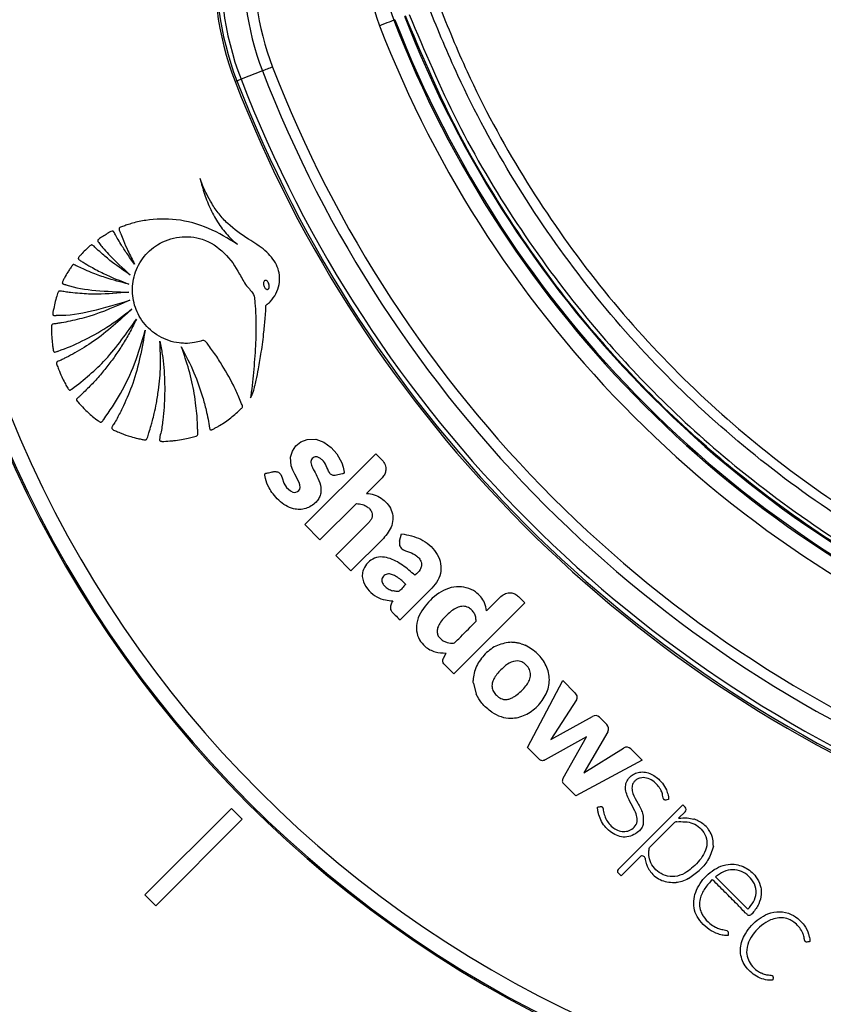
# Model space of a CAD drawing. Header units: millimetres. Extents: x 36407 to 443956, y 6043 to 409364.
# Tile 28 of 73: x 87328 to 89956, y 239647 to 242867. Entities that reach past the tile are written whole.
import ezdxf

# ---------------------------------------------------------------- set-up
doc = ezdxf.new("R2010")
doc.units = ezdxf.units.MM
doc.header["$LTSCALE"] = 50
doc.layers.add('COMPONENT_GEOMETRY', color=7, linetype='Continuous')
doc.styles.add('SLDTEXTSTYLE0', font='TXT', dxfattribs={"width": 0.75})
doc.dimstyles.new('SLDDIMSTYLE1', dxfattribs={"dimtxt": 2500, "dimasz": 165.1, "dimexe": 0, "dimexo": 0.0625, "dimgap": 625, "dimtad": 0, "dimtih": 1, "dimtoh": 1, "dimdec": 0, "dimrnd": 1e-09, "dimzin": 12, "dimdsep": 46, "dimtxsty": 'SLDTEXTSTYLE0', "dimsah": 1, "dimcen": 0.09, "dimadec": 0, "dimazin": 3, "dimtfac": 1, "dimtdec": 0, "dimtofl": 0, "dimtmove": 0, "dimatfit": 3, "dimfxl": 1, "dimfrac": 2, "dimtolj": 1, "dimtzin": 12, "dimarcsym": 0})

# ---------------------------------------------------------------- blocks, each defined once
blk = doc.blocks.new('_D_3')
at = {"layer": 'COMPONENT_GEOMETRY', "color": 7}
for p, q in [((240160.5, 319828.1), (240160.5, 202242)), ((85724.7, 242893.1), (85724.7, 202242)), ((157017.3, 206001.4), (156255.5, 206001.4)), ((156255.5, 206001.4), (156255.5, 202032.7)), ((168868, 206001.4), (169629.7, 206001.4)), ((169629.7, 206001.4), (169629.7, 202032.7)), ((85724.7, 202400.7), (155016.4, 202400.7)), ((240160.5, 202400.7), (170868.8, 202400.7)), ((156255.5, 202032.7), (157017.3, 202032.7)), ((169629.7, 202032.7), (168868, 202032.7))]:
    blk.add_line(p, q, dxfattribs=at)
for points in [[(85724.7, 202400.7), (85889.8, 202375.3), (85889.8, 202426.1)], [(240160.5, 202400.7), (239995.4, 202426.1), (239995.4, 202375.3)]]:
    blk.add_solid(points, dxfattribs=at)
at = {"layer": 'COMPONENT_GEOMETRY', "color": 7, "char_height": 2500, "attachment_point": 1, "style": 'SLDTEXTSTYLE0'}
for s, insert in [('10\'1.60"', (157017.3, 205255.3)), ('3089', (159248.2, 201514.9))]:
    blk.add_mtext(s, dxfattribs=dict(at, insert=insert))

msp = doc.modelspace()

# ---------------------------------------------------------------- linework, layer by layer
at = {"color": 7, "linetype": 'Continuous', "lineweight": 25}
for p, q in [((88555.17, 242866.98), (88551.09, 242865.4)), ((88121.59, 242699.3), (88051.59, 242672.23)), ((88037.96, 242666.96), (88032.21, 242664.74)), ((88259.97, 241215.43), (88492.12, 241447.58)), ((88492.12, 241447.58), (88513.38, 241426.33)), ((88513.38, 241369.09), (88462.06, 241317.77)), ((88428.91, 241284.62), (88309.85, 241165.56)), ((88309.85, 241165.56), (88259.97, 241215.43)), ((88361.34, 241114.06), (88467.38, 241220.1)), ((88517.26, 241170.23), (88411.22, 241064.19)), ((88570.36, 241161.22), (88576.94, 241185.84)), ((88411.22, 241064.19), (88361.34, 241114.06)), ((88675.9, 241008.03), (88571.64, 240903.77)), ((88901.92, 240980.8), (88854.66, 240933.54)), ((88958.91, 240980.8), (88980.3, 240959.41)), ((88980.3, 240959.41), (88748.15, 240727.26)), ((88968.43, 240826.16), (88961.97, 240828.02)), ((88713.4, 240778.75), (88722.24, 240795.33)), ((88748.15, 240727.26), (88717.25, 240758.15)), ((88811.63, 240696.81), (88821.02, 240661.31)), ((88988.68, 240486.72), (89103.73, 240705.4)), ((89103.73, 240705.4), (89143.63, 240665.49)), ((89148.78, 240642.97), (89064.8, 240512.31)), ((89064.8, 240512.31), (89201.1, 240588.53)), ((89224.07, 240585.35), (89247.91, 240561.51)), ((89250.96, 240538.39), (89173.1, 240403.33)), ((89181.46, 240521.48), (89046.29, 240445.85)), ((89105.5, 240386.64), (89181.46, 240521.48)), ((89027.31, 240448.1), (88988.68, 240486.72)), ((89173.1, 240403.33), (89303.26, 240484.78)), ((89326.99, 240482.08), (89364.17, 240444.9)), ((89364.17, 240444.9), (89146.69, 240328.72)), ((89146.69, 240328.72), (89106.14, 240369.27)), ((89496.99, 240298.96), (89285.17, 240087.14)), ((89496.99, 240298.96), (89504.27, 240291.68)), ((88020.04, 240287.3), (87737.19, 240004.46)), ((88055.39, 240251.94), (88020.04, 240287.3)), ((89504.27, 240276.43), (89483.08, 240255.24)), ((87772.55, 239969.1), (88055.39, 240251.94)), ((89467.14, 240239.3), (89387.37, 240159.53)), ((89483.08, 240255.24), (89482.81, 240255.18)), ((89357.24, 240129.39), (89294.99, 240067.15)), ((89285.17, 240076.96), (89294.99, 240067.15)), ((89515.44, 240058.09), (89550.68, 240084.67)), ((89603.82, 240064.03), (89709.86, 239957.99)), ((87737.19, 240004.46), (87772.55, 239969.1))]:
    msp.add_line(p, q, dxfattribs=at)
at = {"color": 7, "linetype": 'Continuous', "lineweight": 25, "flags": 128}
for points in [[(88504.46, 242847.37), (88513.46, 242850.85), (88522.12, 242854.2), (88530.12, 242857.29), (88537.15, 242860.01), (88542.95, 242862.26), (88547.31, 242863.94), (88550.05, 242865), (88551.09, 242865.4)], [(88154.56, 242712.05), (88149.99, 242710.29), (88145.47, 242708.54), (88141.03, 242706.82), (88136.72, 242705.15), (88132.58, 242703.55), (88128.66, 242702.03), (88124.98, 242700.61), (88121.59, 242699.3)], [(88037.96, 242666.96), (88038.32, 242667.1), (88039.09, 242667.39), (88040.25, 242667.84), (88041.8, 242668.45), (88043.73, 242669.19), (88046.02, 242670.08), (88048.65, 242671.09), (88051.59, 242672.23)], [(88174, 241387.04), (88181.78, 241379.14), (88185.85, 241369.01), (88191.81, 241351.63), (88200.53, 241337), (88212.98, 241325.69), (88220.57, 241322.08), (88225.97, 241321.1), (88231.32, 241321.51), (88236.32, 241323.37), (88240.65, 241326.78), (88243.75, 241331.6), (88244.92, 241336.96), (88244, 241345.31), (88241.23, 241353.45), (88228, 241380.48), (88221.34, 241394.12), (88215.87, 241408.37), (88213.64, 241436.56), (88219.7, 241456.33), (88231.35, 241473.46), (88247.66, 241486.62), (88267.7, 241494.48), (88296.15, 241494.74), (88322.88, 241484.84), (88346.45, 241467.81), (88365.46, 241446.66), (88381.42, 241417.68), (88385.71, 241403.76), (88386.85, 241398.14), (88387.66, 241392.46), (88388.44, 241386.77), (88388.46, 241384.18), (88388.29, 241383.35), (88388.18, 241383.1), (88388.04, 241382.9), (88387.86, 241382.76), (88387.58, 241382.64), (88387.01, 241382.47), (88385.76, 241382.25), (88384.57, 241382.1), (88384.16, 241382.05), (88384.02, 241382.02), (88383.97, 241382.01), (88383.95, 241382.01), (88383.94, 241382.01), (88383.93, 241382.01), (88383.93, 241382.01), (88383.93, 241382.01), (88383.93, 241382.01), (88368.38, 241378.62), (88359.41, 241376.66)]]:
    msp.add_lwpolyline(points, dxfattribs=at)
at = {"color": 7, "linetype": 'Continuous', "lineweight": 25}
for centre, radius, start, end in [((90724.72, 242956.63), 5000, 65.6403, 24.3597), ((90724.72, 242956.63), 4900, 66.0814, 23.9186), ((90724.72, 242956.63), 3750, 91.69334, 358.30666), ((90724.72, 242956.63), 3745.57, 91.6649, 358.3351), ((90724.72, 242956.63), 3695.6, 92.38945, 357.61055), ((88959.19, 243023.23), 993.89, 145.72355, 201.14317), ((88959.19, 243023.23), 987.72, 145.72355, 201.14317), ((88959.19, 243023.23), 973.1, 145.72355, 201.14317), ((88959.19, 243023.23), 898.06, 145.72355, 201.14317), ((88959.19, 243023.23), 862.7, 145.72355, 201.14317), ((88959.19, 243023.23), 487.55, 145.72355, 201.14317), ((88959.19, 243023.23), 437.56, 145.72355, 201.14317), ((91946.69, 244178.6), 3603.13, 201.14317, 248.85683), ((91946.69, 244178.6), 3690.68, 201.14317, 248.85683), ((91946.69, 244178.6), 3640.68, 201.14317, 248.85683), ((91946.69, 244178.6), 3636.3, 201.14317, 248.85683), ((91946.69, 244178.6), 4101.18, 201.14317, 248.85683), ((91946.69, 244178.6), 4065.83, 201.14317, 248.85683), ((91946.69, 244178.6), 4197.01, 201.14317, 248.85683), ((91946.69, 244178.6), 4190.84, 201.14317, 248.85683), ((91946.69, 244178.6), 4176.23, 201.14317, 248.85683), ((89210.48, 240571.76), 19.22, 45, 119.21502), ((89234.36, 240547.96), 19.16, 330.03611, 45), ((89313.43, 240468.52), 19.18, 45, 122.03477), ((89496.64, 240284.05), 10.79, 315, 45), ((89478.84, 240227.6), 16.54, 97.08789, 135), ((89363.85, 240122.78), 9.35, 9.05557, 135), ((89290.26, 240082.05), 7.19, 135, 225)]:
    msp.add_arc(centre, radius, start, end, dxfattribs=at)
for points, knots in [([(90673.52, 240899.09), (90673.52, 240899.09), (90569.71, 240936.84), (90350.31, 241036.93), (90026.58, 241220.33), (89709.87, 241451.92), (89420.36, 241716.64), (89163.12, 242012.92), (88940.38, 242335.7), (88777.98, 242636.76), (88696.4, 242830.76), (88667.18, 242905.43), (88667.18, 242905.43)], [0, 0, 0, 0, 0.00000106, 0.113448, 0.24733718, 0.38165267, 0.51553933, 0.64943132, 0.78375213, 0.9176468, 0.99999889, 1, 1, 1, 1]), ([(88697.99, 242916.61), (88727.99, 242843.12), (88806.75, 242650.15), (88968.58, 242352.43), (89188.75, 242032.58), (89443.58, 241739.25), (89730.17, 241476.85), (90044.21, 241248.53), (90363.55, 241063.65), (90583.72, 240971.96), (90684.7, 240929.9)], [0, 0, 0, 0, 0.0823547, 0.2162488, 0.3505699, 0.4844612, 0.6183469, 0.7526626, 0.8865511, 1, 1, 1, 1]), ([(90647.95, 240821.31), (90525.37, 240873.33), (90279.82, 240977.54), (89936.32, 241184.17), (89633.86, 241411.12), (89380.31, 241647), (89151.3, 241900.7), (88937.83, 242190.65), (88740.02, 242523.81), (88639.56, 242761.29), (88589.4, 242879.86)], [0, 0, 0, 0, 0.133261, 0.26693941, 0.40019785, 0.51122982, 0.61309845, 0.74193845, 0.87115774, 1, 1, 1, 1]), ([(88601.78, 242883.44), (88651.73, 242765.38), (88751.76, 242528.9), (88948.73, 242197.15), (89161.28, 241908.43), (89389.3, 241655.83), (89641.74, 241420.98), (89942.91, 241195), (90284.96, 240989.25), (90529.47, 240885.49), (90651.54, 240833.69)], [0, 0, 0, 0, 0.12884757, 0.25807219, 0.3869173, 0.4887719, 0.59978831, 0.73305121, 0.86673431, 1, 1, 1, 1]), ([(87917.63, 242347.63), (87922.11, 242330.52), (87931.15, 242296.03), (87951.32, 242246.25), (87977.29, 242199.11), (88004.99, 242164.01), (88026.94, 242142.46), (88037.19, 242134.6), (88040.46, 242132.09)], [0, 0, 0, 0, 0.2097837, 0.4229326, 0.6357608, 0.8467435, 0.9511527, 1, 1, 1, 1]), ([(88082.96, 241630.23), (88086.42, 241637.38), (88092.19, 241649.29), (88096.49, 241669.13), (88102.43, 241693.3), (88109.97, 241730.65), (88118.88, 241783.39), (88125.98, 241839.31), (88130.29, 241886.23), (88132.36, 241912.86), (88132.65, 241924.99), (88132.88, 241928.59), (88133.24, 241930.36), (88133.26, 241931.53), (88133.17, 241932.22), (88133.34, 241933.26), (88134.54, 241934.27), (88136.28, 241935.56), (88139.9, 241937.97), (88143.99, 241942.08), (88148.07, 241946.12), (88150.41, 241948.72), (88151.43, 241949.87), (88151.87, 241950.39), (88152.07, 241950.61), (88152.15, 241950.71), (88152.19, 241950.76), (88152.21, 241950.78), (88152.22, 241950.78), (88159.15, 241958.88), (88170.57, 241977.22), (88178.69, 242008.07), (88177.5, 242038.31), (88165.07, 242076.07), (88130.26, 242115.58), (88070.42, 242152.12), (88017.44, 242189.21), (87978.59, 242230.84), (87956.56, 242263.76), (87940.17, 242293.77), (87927.99, 242319.88), (87921.14, 242337.23), (87917.99, 242346.58), (87917.63, 242347.63)], [0, 0, 0, 0, 0.02822, 0.0470239, 0.0721889, 0.1171241, 0.1829145, 0.2630936, 0.318189, 0.351119, 0.3583643, 0.361518, 0.363967, 0.3647692, 0.3656811, 0.3664583, 0.3684259, 0.3708827, 0.3743547, 0.3838429, 0.3914897, 0.3948547, 0.3963355, 0.3969869, 0.3972736, 0.3973999, 0.397455, 0.3974794, 0.3974901, 0.3974985, 0.4355272, 0.4732575, 0.5097192, 0.5419572, 0.613525, 0.690941, 0.79256, 0.8428405, 0.893244, 0.9335067, 0.9647891, 0.9960415, 1, 1, 1, 1]), ([(88040.46, 242132.09), (88009.46, 242151.07), (87947.25, 242189.17), (87843.25, 242217.33), (87757.92, 242215.36), (87704.7, 242204.06), (87682.14, 242197.08), (87671.25, 242193.38), (87664.2, 242190.51), (87658.09, 242188.87), (87654.24, 242186.62), (87652.79, 242184.62), (87652.28, 242181.98), (87653.19, 242178.27), (87654.8, 242174.14), (87656.56, 242170.38), (87660.63, 242160.62), (87668.08, 242140.49), (87682.87, 242107.07), (87695.91, 242081.82), (87703.36, 242067.4)], [0, 0, 0, 0, 0.2022294, 0.4058301, 0.5913117, 0.6729775, 0.7089335, 0.7230656, 0.7372035, 0.7513453, 0.7583461, 0.7615297, 0.7647957, 0.7730053, 0.7823536, 0.7896544, 0.7961077, 0.8414291, 0.9093946, 1, 1, 1, 1]), ([(87703.36, 242067.4), (87694.68, 242079.25), (87679.03, 242100.6), (87660.67, 242129.38), (87649.18, 242148.6), (87642.92, 242159.84), (87638.83, 242166.8), (87636.71, 242172.11), (87634.02, 242174.81), (87632.82, 242175.41), (87631.36, 242175.57), (87624.63, 242174.02), (87614.11, 242167.2), (87601.79, 242159.54), (87592.44, 242153.41), (87587.32, 242150.06), (87584.26, 242147.59), (87582.98, 242145.96), (87582.54, 242144.19), (87582.92, 242142.4), (87584.69, 242139.27), (87590.15, 242132.7), (87601.13, 242118.83), (87633.69, 242083.11), (87665.2, 242054.18), (87689.43, 242031.93)], [0, 0, 0, 0, 0.127698, 0.2301598, 0.2967055, 0.322542, 0.3418766, 0.3671979, 0.3710424, 0.3747106, 0.3786691, 0.3834916, 0.4343046, 0.4854783, 0.5104055, 0.5314643, 0.5387019, 0.5445655, 0.5490732, 0.5540753, 0.5600706, 0.580208, 0.6281599, 0.7140569, 1, 1, 1, 1]), ([(88052.13, 241594.93), (88053.4, 241596.02), (88055.12, 241597.49), (88056.67, 241600.15), (88056.76, 241602.43), (88055.58, 241606.02), (88051.09, 241616), (88042.29, 241638.63), (88020.75, 241684.36), (87991.94, 241734.89), (87963.73, 241778.13), (87945.49, 241800.26), (87938.32, 241813.67), (87930.05, 241818.44), (87924.97, 241817.41), (87915.17, 241814.48), (87896.48, 241809.31), (87875.83, 241808.11), (87858.98, 241808.75), (87841.06, 241810.42), (87803.62, 241819.01), (87752.98, 241848.25), (87711.89, 241901.55), (87693.75, 241963.77), (87698.14, 242028.16), (87726.68, 242088.26), (87778.43, 242136.81), (87849.18, 242161.21), (87929.97, 242154.11), (88000.94, 242107.45), (88037.41, 242053.71), (88057.16, 242015.3), (88068.74, 241997.59), (88083.28, 241981.9), (88095.65, 241964.18), (88096.66, 241942.68), (88098.32, 241926.88), (88098.91, 241916.33), (88099.15, 241911.64), (88099.24, 241909.57), (88099.28, 241908.66), (88099.3, 241908.26), (88099.31, 241908.09), (88099.31, 241908.01), (88099.31, 241907.97), (88099.98, 241893.57), (88100.5, 241864.72), (88099.74, 241821.45), (88097.55, 241778.17), (88094.23, 241734.96), (88090.03, 241691.87), (88086.18, 241656.97), (88083.71, 241636.45), (88082.96, 241630.23)], [0, 0, 0, 0, 0.0032968, 0.0044508, 0.0060127, 0.0076363, 0.0119342, 0.0277509, 0.0558598, 0.112253, 0.1432712, 0.1581402, 0.1693379, 0.1728138, 0.1760335, 0.1791852, 0.1933392, 0.2142756, 0.219972, 0.2268439, 0.2499979, 0.2958208, 0.3397938, 0.3804542, 0.4219634, 0.4652447, 0.5095628, 0.5594472, 0.6094065, 0.6653696, 0.7217958, 0.7365557, 0.7513161, 0.7635258, 0.7793183, 0.7926308, 0.8053556, 0.811072, 0.8135872, 0.8146937, 0.8151806, 0.8153949, 0.8154891, 0.8155306, 0.8155489, 0.8155632, 0.8441794, 0.8728416, 0.9015417, 0.9302542, 0.9589402, 0.9875497, 1, 1, 1, 1]), ([(87689.43, 242031.93), (87669.78, 242045.31), (87638.36, 242066.7), (87602.84, 242096.12), (87582.89, 242113.94), (87572.6, 242123.6), (87567.71, 242128.99), (87564.57, 242130.49), (87562.48, 242130.22), (87561.23, 242129.75), (87558.64, 242127.97), (87553.29, 242123.91), (87543.91, 242115.17), (87534.11, 242104.65), (87525.68, 242095.72), (87521.54, 242091.1), (87519.89, 242088.72), (87519.37, 242087.42), (87519.22, 242086.21), (87519.53, 242084.46), (87521.21, 242082.37), (87526.65, 242078.85), (87539.73, 242070.9), (87565.03, 242055.76), (87614.03, 242029.77), (87656.51, 242013.04), (87684.64, 242001.96)], [0, 0, 0, 0, 0.1736671, 0.2777006, 0.3367742, 0.3694332, 0.380571, 0.39028, 0.3929205, 0.3958124, 0.399929, 0.4158016, 0.4449606, 0.4934467, 0.5209172, 0.5347534, 0.5387464, 0.542045, 0.544886, 0.547523, 0.5548567, 0.5634903, 0.5950436, 0.6665715, 0.779172, 1, 1, 1, 1]), ([(87684.64, 242001.96), (87658.69, 242008.6), (87616.98, 242019.27), (87567.55, 242037.58), (87537.22, 242050.59), (87519.6, 242058.4), (87509.93, 242063.62), (87506.11, 242065.59), (87504, 242065.92), (87503, 242065.91), (87501.64, 242065.57), (87500.17, 242064.37), (87498.26, 242061.44), (87495.33, 242057.37), (87490.68, 242050.5), (87483.33, 242038.75), (87475.27, 242025.35), (87469.41, 242014.23), (87467.23, 242008.98), (87466.81, 242006.73), (87467.3, 242004.87), (87468.71, 242003.28), (87471.01, 242002.14), (87473.79, 242001.37), (87476.08, 242000.91), (87477.51, 242000.6), (87478.1, 242000.46), (87478.35, 242000.4), (87478.46, 242000.38), (87478.5, 242000.36), (87478.53, 242000.36), (87478.53, 242000.36), (87478.54, 242000.35), (87509.77, 241988.88), (87579.27, 241979.99), (87648.21, 241976.98), (87684.07, 241975.41)], [0, 0, 0, 0, 0.1656666, 0.2662785, 0.3257847, 0.370092, 0.3852005, 0.3941496, 0.3962893, 0.3983307, 0.4003287, 0.4048503, 0.4095465, 0.4220412, 0.4358413, 0.4609225, 0.5077873, 0.5326546, 0.5385341, 0.5429691, 0.5465557, 0.5500219, 0.5557644, 0.5621801, 0.5678632, 0.570218, 0.5712059, 0.5716297, 0.5718142, 0.5718945, 0.57193, 0.5719455, 0.5719524, 0.5719575, 0.7774134, 1, 1, 1, 1]), ([(88130.33, 242014.31), (88129.67, 242014.05), (88128.37, 242013.56), (88126.32, 242011.47), (88124.94, 242007.72), (88124.81, 242002.61), (88125.81, 241997.19), (88127.78, 241992.04), (88130.56, 241987.74), (88133.69, 241985.24), (88136.52, 241984.51), (88137.89, 241984.75), (88138.58, 241984.87)], [0, 0, 0, 0, 0.0541524, 0.1067477, 0.2209278, 0.3542291, 0.4997703, 0.6454111, 0.7789732, 0.8934113, 0.9460158, 1, 1, 1, 1]), ([(88138.58, 241984.87), (88139.24, 241985.12), (88140.54, 241985.61), (88142.05, 241987.13), (88143.1, 241989.04), (88143.99, 241992.14), (88144.11, 241996.57), (88143.1, 242001.99), (88141.12, 242007.14), (88138.35, 242011.45), (88135.22, 242013.95), (88132.39, 242014.68), (88131.02, 242014.43), (88130.33, 242014.31)], [0, 0, 0, 0, 0.0540615, 0.1065412, 0.1615931, 0.2212533, 0.3545462, 0.5001781, 0.6459221, 0.7794834, 0.8937246, 0.9461641, 1, 1, 1, 1]), ([(87684.07, 241975.41), (87649.85, 241972.43), (87596.81, 241967.8), (87533.11, 241970.46), (87498.03, 241974.12), (87476.58, 241976.24), (87464.87, 241979.21), (87458.36, 241979.47), (87456.6, 241979.19), (87455.48, 241978.66), (87454.36, 241977.59), (87453.1, 241975.06), (87451.31, 241970.16), (87447.58, 241958.14), (87442.11, 241939.96), (87438.52, 241920.66), (87435.79, 241908.83), (87435.48, 241904.19), (87435.77, 241902.68), (87436.46, 241901.45), (87437.52, 241900.53), (87440.4, 241899.42), (87443.97, 241899.72), (87447.19, 241900.13), (87448.54, 241900.28), (87449.08, 241900.32), (87449.3, 241900.34), (87449.39, 241900.35), (87449.43, 241900.35), (87449.45, 241900.35), (87449.46, 241900.35), (87449.46, 241900.35), (87487.47, 241899.52), (87568.55, 241912.8), (87646.1, 241936.64), (87687.4, 241949.34)], [0, 0, 0, 0, 0.1815632, 0.2814523, 0.3367656, 0.3683238, 0.3954297, 0.4002949, 0.4027165, 0.4047758, 0.4067346, 0.4107794, 0.4195267, 0.4344622, 0.4773319, 0.5198991, 0.5383352, 0.5414491, 0.5443991, 0.5463455, 0.5488403, 0.5516267, 0.5624422, 0.56711, 0.5689198, 0.5696498, 0.5699561, 0.5700881, 0.5701456, 0.5701709, 0.5701816, 0.5701868, 0.5701905, 0.7711314, 1, 1, 1, 1]), ([(87687.4, 241949.34), (87643.43, 241929.86), (87580.09, 241901.79), (87503.77, 241883.18), (87470.36, 241876.56), (87453.93, 241873.98), (87444.3, 241872.06), (87437.35, 241871.98), (87433.94, 241870.4), (87432.62, 241869.1), (87431.94, 241867.41), (87431.46, 241864.07), (87431.7, 241858.04), (87431.67, 241843.89), (87432.3, 241824.29), (87434.97, 241803.44), (87436.33, 241790.3), (87437.67, 241783.98), (87438.6, 241781.95), (87439.86, 241780.56), (87441.34, 241779.86), (87444.68, 241779.63), (87448.24, 241781.04), (87451.41, 241782.46), (87452.74, 241783.03), (87453.27, 241783.24), (87453.48, 241783.32), (87453.57, 241783.35), (87453.61, 241783.37), (87453.63, 241783.37), (87453.64, 241783.38), (87453.64, 241783.38), (87480.52, 241792.14), (87534.68, 241816.42), (87616.4, 241860.57), (87667.54, 241899.89), (87694.14, 241920.35)], [0, 0, 0, 0, 0.2212175, 0.3186285, 0.3615296, 0.3783924, 0.3952605, 0.4069986, 0.409707, 0.4123741, 0.4153462, 0.4179227, 0.4278887, 0.443092, 0.4832758, 0.5181573, 0.5400365, 0.5441607, 0.5479025, 0.5501971, 0.5526642, 0.5552644, 0.5653867, 0.5697186, 0.5713816, 0.5720469, 0.5723254, 0.5724452, 0.572497, 0.5725198, 0.57253, 0.5725344, 0.5725376, 0.7029489, 0.8454382, 1, 1, 1, 1]), ([(87694.14, 241920.35), (87653.98, 241883.22), (87596.12, 241829.71), (87519.7, 241783.43), (87485.66, 241764.99), (87468.61, 241756.8), (87458.91, 241751.42), (87451.15, 241749.35), (87448.29, 241746.02), (87447.72, 241742.79), (87450.23, 241735.17), (87456.12, 241720.31), (87464.25, 241700.15), (87473.95, 241680.77), (87481.51, 241667.88), (87485.56, 241660.29), (87488.05, 241656.93), (87490.38, 241655.3), (87493.14, 241655.61), (87495.33, 241656.86), (87496.99, 241658.1), (87498.08, 241658.94), (87498.56, 241659.3), (87498.77, 241659.46), (87498.86, 241659.52), (87498.9, 241659.55), (87498.92, 241659.57), (87498.93, 241659.57), (87498.93, 241659.58), (87537.82, 241688.82), (87618.02, 241756.39), (87677.62, 241841.95), (87709.29, 241887.43)], [0, 0, 0, 0, 0.2255525, 0.3249174, 0.368667, 0.3858597, 0.4030555, 0.4148982, 0.4176633, 0.4206622, 0.4279838, 0.4501464, 0.4874331, 0.5176515, 0.5397458, 0.5493419, 0.5531364, 0.557092, 0.5603644, 0.5639818, 0.5674377, 0.5689722, 0.5696396, 0.5699311, 0.5700585, 0.5701146, 0.5701391, 0.57015, 0.5701552, 0.5701588, 0.7715297, 1, 1, 1, 1]), ([(87709.29, 241887.43), (87702.74, 241874.06), (87689.63, 241847.32), (87667.19, 241808.68), (87642.81, 241771.27), (87616.39, 241735.27), (87587.95, 241700.83), (87557.88, 241667.79), (87533.94, 241645.52), (87519.71, 241631.54), (87514.76, 241628.3), (87513.07, 241625.28), (87512.98, 241623.62), (87513.88, 241620.55), (87522.98, 241611.23), (87538.86, 241592.66), (87562.14, 241572.28), (87579.97, 241558.25), (87588.8, 241552.01), (87591.83, 241550.77), (87593.65, 241550.71), (87595.63, 241551.37), (87597.6, 241553.06), (87599.39, 241555.42), (87600.72, 241557.46), (87601.59, 241558.75), (87601.98, 241559.29), (87602.15, 241559.53), (87602.22, 241559.63), (87602.26, 241559.67), (87602.27, 241559.69), (87602.28, 241559.7), (87602.28, 241559.7), (87622.06, 241586.9), (87660.19, 241645.32), (87707.42, 241743.05), (87727.69, 241814.75), (87738.14, 241851.74)], [0, 0, 0, 0, 0.0574257, 0.114826, 0.1722118, 0.2295921, 0.2869771, 0.3443772, 0.4018061, 0.4128926, 0.4214779, 0.4240762, 0.4258585, 0.4277383, 0.4362626, 0.4745691, 0.5233692, 0.5545742, 0.5623102, 0.5649034, 0.5670888, 0.5691505, 0.5728122, 0.5768806, 0.5805909, 0.5821866, 0.5828723, 0.5831702, 0.5833, 0.5833572, 0.5833824, 0.5833935, 0.5833984, 0.5834022, 0.7131018, 0.8519785, 1, 1, 1, 1]), ([(87738.14, 241851.74), (87727.39, 241792.76), (87711.89, 241707.81), (87675.57, 241621.97), (87658.13, 241585.88), (87648.43, 241567.61), (87639.97, 241551.01), (87632.32, 241540.49), (87629.25, 241534.17), (87628.37, 241531.03), (87629.65, 241528.19), (87634.77, 241524.57), (87645.25, 241520.77), (87664.32, 241511.96), (87687.94, 241504.09), (87710.86, 241497.65), (87726.89, 241495.06), (87735.59, 241492.25), (87740.59, 241492.89), (87743.45, 241494.56), (87746.72, 241502.98), (87750.86, 241518.07), (87757.03, 241537.32), (87762.66, 241558.17), (87768.67, 241582.4), (87775.53, 241615.23), (87783.73, 241667.13), (87789.65, 241734.89), (87787.55, 241788.46), (87786.5, 241815.25)], [0, 0, 0, 0, 0.2267185, 0.3266172, 0.3528024, 0.3789963, 0.4052003, 0.423578, 0.4279746, 0.4320667, 0.4354198, 0.4390094, 0.4555095, 0.47762, 0.5188248, 0.5499359, 0.5677893, 0.5807961, 0.5838103, 0.5866722, 0.5928952, 0.6165173, 0.6474933, 0.6690867, 0.6986849, 0.7422913, 0.7964764, 0.898237, 1, 1, 1, 1]), ([(87786.5, 241815.25), (87789.09, 241801.05), (87794.27, 241772.67), (87799.11, 241729.65), (87801.82, 241686.47), (87802.12, 241643.21), (87800.28, 241599.98), (87795.47, 241556.96), (87791.53, 241521.42), (87784.91, 241500.14), (87785.07, 241492.07), (87785.61, 241490.53), (87787.02, 241489.03), (87789.59, 241488.15), (87800.26, 241487.05), (87814.28, 241488.99), (87835.58, 241490.33), (87855.67, 241493.18), (87874.27, 241497), (87887.3, 241500.14), (87895.87, 241502.83), (87903.14, 241504), (87908.1, 241506.13), (87909.89, 241508.71), (87911.02, 241513.87), (87909.72, 241523.32), (87909.61, 241536.8), (87908.81, 241553.2), (87907.35, 241575.83), (87904.29, 241606.63), (87896.91, 241657.1), (87882.75, 241722.09), (87865.09, 241772.18), (87856.25, 241797.23)], [0, 0, 0, 0, 0.0577098, 0.1153901, 0.1730529, 0.2307092, 0.2883709, 0.3460511, 0.4037646, 0.4315245, 0.4338224, 0.4358593, 0.437913, 0.4418173, 0.4463828, 0.4808924, 0.4977287, 0.5318568, 0.5618916, 0.5736909, 0.5854895, 0.5976619, 0.6033567, 0.6062473, 0.6098351, 0.6242075, 0.6438742, 0.6639066, 0.6898208, 0.7346396, 0.7876556, 0.8938201, 1, 1, 1, 1]), ([(87856.25, 241797.23), (87870.77, 241769.19), (87898.11, 241716.37), (87922.73, 241645.84), (87936.33, 241594.81), (87943.99, 241560.55), (87947.18, 241539.93), (87949.13, 241528.3), (87950.33, 241526.53), (87951.49, 241525.62), (87953.46, 241525.1), (87955.9, 241525.6), (87958.89, 241527.08), (87964.12, 241530.26), (87972.04, 241534.11), (87991.26, 241545.46), (88019.29, 241564.24), (88041.19, 241584.7), (88052.13, 241594.93)], [0, 0, 0, 0, 0.2291817, 0.4317124, 0.5408519, 0.6132511, 0.6857713, 0.6944619, 0.6970286, 0.7011558, 0.7048917, 0.7114521, 0.7186496, 0.7291293, 0.7558508, 0.7825731, 0.8912944, 1, 1, 1, 1]), ([(88359.41, 241376.66), (88357.37, 241376.37), (88353.56, 241375.82), (88348.09, 241377.6), (88343.77, 241381), (88336.48, 241390.57), (88331.82, 241408.28), (88320.64, 241424.71), (88309.52, 241433.59), (88301.61, 241437.24), (88293.81, 241437.58), (88287.2, 241434.69), (88282.02, 241429.46), (88279.09, 241419.4), (88282.91, 241405.94), (88292.34, 241388.61), (88304.28, 241366.32), (88312.1, 241345.01), (88313.52, 241326.8), (88312.05, 241314.39), (88306.31, 241300.8), (88296.3, 241287.55), (88281.81, 241276.01), (88263.43, 241267.75), (88243.43, 241264.21), (88220.74, 241267.2), (88197.02, 241277.27), (88174.45, 241294.43), (88156.54, 241314.52), (88141.52, 241338.47), (88132.24, 241359.42), (88130.4, 241374.84), (88129.13, 241379.65), (88129.47, 241381.15), (88129.71, 241381.61), (88130.1, 241382.05), (88131.17, 241382.89), (88133.35, 241383.72), (88137.12, 241384.47), (88143.04, 241385.1), (88151.4, 241387.03), (88162.16, 241390.46), (88169.95, 241388.21), (88174, 241387.04)], [0, 0, 0, 0, 0.0112321, 0.0210267, 0.0307711, 0.0411846, 0.0868988, 0.1300757, 0.1481882, 0.1651462, 0.1772768, 0.1901315, 0.203885, 0.2165486, 0.2461484, 0.2775382, 0.3263135, 0.385862, 0.400693, 0.4269966, 0.4540229, 0.4811873, 0.5179874, 0.5550638, 0.5915372, 0.6286929, 0.6798897, 0.7320121, 0.7842374, 0.8274783, 0.8884508, 0.9075497, 0.9141169, 0.9150182, 0.9159437, 0.9169846, 0.9182291, 0.9234337, 0.9296347, 0.9394674, 0.9562132, 0.9772969, 1, 1, 1, 1]), ([(88513.38, 241426.33), (88517.09, 241421.51), (88524.39, 241412.04), (88526.06, 241395.09), (88522.36, 241380.1), (88516.41, 241372.8), (88513.38, 241369.09)], [0, 0, 0, 0, 0.2837045, 0.5579169, 0.7750241, 1, 1, 1, 1]), ([(88462.06, 241317.77), (88470.6, 241316.81), (88487.64, 241314.89), (88510.68, 241302.65), (88529.94, 241285.61), (88544.17, 241263.79), (88549.76, 241238.34), (88544.84, 241203.76), (88528.29, 241183.63), (88517.26, 241170.23)], [0, 0, 0, 0, 0.1253618, 0.2501988, 0.375861, 0.5010461, 0.6263, 0.7511461, 1, 1, 1, 1]), ([(88428.91, 241284.62), (88435.66, 241283.89), (88448.14, 241282.54), (88463.36, 241275.31), (88474, 241266.16), (88479.79, 241256.55), (88481.25, 241246.35), (88479.67, 241236.52), (88474.14, 241227.65), (88469.52, 241222.49), (88467.38, 241220.1)], [0, 0, 0, 0, 0.2007512, 0.3713537, 0.4912675, 0.6152045, 0.6945973, 0.7936864, 0.9045401, 1, 1, 1, 1]), ([(88576.94, 241185.84), (88598.43, 241181.56), (88641.73, 241172.94), (88685.09, 241135.42), (88704.81, 241096.18), (88707.07, 241063.49), (88696.85, 241032.34), (88682.88, 241016.13), (88675.9, 241008.03)], [0, 0, 0, 0, 0.2513703, 0.5065544, 0.6303125, 0.7534143, 0.8768057, 1, 1, 1, 1]), ([(88570.36, 241161.22), (88569.92, 241158.97), (88569.05, 241154.49), (88570.15, 241147.62), (88573.09, 241141.43), (88582.18, 241131), (88603.11, 241126.31), (88623.45, 241115.98), (88636.74, 241103.16), (88642.37, 241091.37), (88642.11, 241079.21), (88636.17, 241064.25), (88626.9, 241055.71), (88620.56, 241049.88)], [0, 0, 0, 0, 0.0436922, 0.0870335, 0.1308042, 0.1738708, 0.3477021, 0.5206401, 0.6094298, 0.6979023, 0.7620461, 0.8374716, 1, 1, 1, 1]), ([(88620.56, 241049.88), (88607.42, 241061.28), (88581.15, 241084.06), (88542.4, 241105.87), (88507.44, 241111.5), (88481.14, 241104.78), (88460.96, 241087.06), (88449.76, 241066.02), (88447.23, 241045.43), (88452.89, 241022.47), (88468.29, 240998.22), (88494.4, 240978.39), (88521.67, 240968.56), (88539.72, 240966.82), (88547.66, 240966.05)], [0, 0, 0, 0, 0.14324454, 0.28629976, 0.35856236, 0.42972998, 0.50165206, 0.5733303, 0.62117945, 0.66888257, 0.76522225, 0.85109339, 0.93442522, 1, 1, 1, 1]), ([(88590.94, 241020.26), (88582.09, 241028.51), (88569.73, 241040.01), (88551.14, 241050.66), (88539.76, 241054.53), (88530.08, 241054.46), (88523.04, 241051.67), (88517.23, 241046.9), (88512.98, 241040.85), (88511.15, 241033.86), (88513.11, 241024.81), (88520.6, 241014.93), (88532.31, 241004.6), (88542.62, 241000.95), (88547.77, 240999.12)], [0, 0, 0, 0, 0.2353457, 0.3283823, 0.4176229, 0.4665971, 0.5143684, 0.5625721, 0.6119279, 0.656748, 0.6994062, 0.7879809, 0.8941272, 1, 1, 1, 1]), ([(88590.94, 241020.26), (88586.73, 241016.24), (88579.19, 241009.05), (88571.76, 240998.48), (88563.78, 240996.72), (88556.8, 240997.27), (88551.39, 240998.38), (88547.77, 240999.12)], [0, 0, 0, 0, 0.3363568, 0.6023429, 0.6851541, 0.7895712, 1, 1, 1, 1]), ([(88854.66, 240933.54), (88852.94, 240942.3), (88849.67, 240958.97), (88836.59, 240980.22), (88816.81, 240998.52), (88789.23, 241010.89), (88743.25, 241015.37), (88687.6, 240989.59), (88647.95, 240945.28), (88626.4, 240903.02), (88623.78, 240868.91), (88633.25, 240838.38), (88654.74, 240813.96), (88685.48, 240796.78), (88710.07, 240795.81), (88722.24, 240795.33)], [0, 0, 0, 0, 0.0552585, 0.1050844, 0.1523528, 0.2214674, 0.2892248, 0.4347722, 0.5810977, 0.6546811, 0.726143, 0.7883995, 0.8484649, 0.9249704, 1, 1, 1, 1]), ([(88901.92, 240980.8), (88906.72, 240984.49), (88916.15, 240991.76), (88933.03, 240993.42), (88947.94, 240989.74), (88955.21, 240983.81), (88958.91, 240980.8)], [0, 0, 0, 0, 0.2837075, 0.557917, 0.7750259, 1, 1, 1, 1]), ([(88547.66, 240966.05), (88545.99, 240962.6), (88542.25, 240954.91), (88538.7, 240943.81), (88542.4, 240933.94), (88548.27, 240926.93), (88558.42, 240916.89), (88566.32, 240909.05), (88571.64, 240903.77)], [0, 0, 0, 0, 0.1538078, 0.3425053, 0.4333458, 0.5586202, 0.7027665, 1, 1, 1, 1]), ([(88820.39, 240899.27), (88820.25, 240903.77), (88819.97, 240912.78), (88814.9, 240925.48), (88806.85, 240936.4), (88795, 240945.67), (88778.69, 240949.79), (88754.3, 240944.1), (88727.26, 240924.05), (88705.75, 240900.02), (88693.54, 240878.15), (88693.16, 240867.74), (88692.97, 240862.61)], [0, 0, 0, 0, 0.0670345, 0.13386, 0.2006952, 0.2680571, 0.3552598, 0.4417222, 0.6338312, 0.8463002, 0.9244156, 1, 1, 1, 1]), ([(88692.97, 240862.61), (88694.01, 240858.69), (88696.11, 240850.69), (88704.67, 240841.25), (88714.78, 240834.03), (88725.72, 240829.69), (88736.22, 240827.6), (88747.91, 240826.72), (88758.45, 240837.36), (88782.17, 240861.01), (88803.55, 240882.41), (88820.39, 240899.27)], [0, 0, 0, 0, 0.0697681, 0.1420932, 0.2156768, 0.2855574, 0.3440209, 0.4047275, 0.4769929, 0.5880123, 1, 1, 1, 1]), ([(88936.96, 240831.3), (88921.08, 240829.04), (88888.76, 240824.43), (88848.65, 240793.96), (88819.58, 240754.3), (88811.19, 240721.64), (88811.21, 240705.66), (88811.21, 240705.55)], [0, 0, 0, 0, 0.24468605, 0.49821302, 0.75267684, 0.99823744, 1, 1, 1, 1]), ([(88871.76, 240602.08), (88881.63, 240596.66), (88901.22, 240585.91), (88939.59, 240579.6), (88982.84, 240590.65), (89022.81, 240619.83), (89051.94, 240659.83), (89064.27, 240708.08), (89052.09, 240755.59), (89023.16, 240795.68), (88995.29, 240812.64), (88981.04, 240821.32)], [0, 0, 0, 0, 0.083124, 0.1648544, 0.2820047, 0.4036084, 0.5253156, 0.6428433, 0.7599762, 0.8772707, 1, 1, 1, 1]), ([(88936.96, 240831.3), (88941.67, 240831.09), (88950.1, 240830.71), (88958.33, 240828.84), (88961.97, 240828.02)], [0, 0, 0, 0, 0.5583778, 1, 1, 1, 1]), ([(88968.43, 240826.16), (88970.8, 240825.36), (88975.07, 240823.92), (88979.2, 240822.12), (88981.04, 240821.32)], [0, 0, 0, 0, 0.5559544, 1, 1, 1, 1]), ([(88717.25, 240758.15), (88715.75, 240759.86), (88712.93, 240763.06), (88711.17, 240768.76), (88711.46, 240774.11), (88712.73, 240777.16), (88713.4, 240778.75)], [0, 0, 0, 0, 0.2994032, 0.5632378, 0.7711861, 1, 1, 1, 1]), ([(88956.83, 240769.85), (88947.24, 240768.4), (88927.45, 240765.39), (88902.68, 240742.54), (88883.62, 240721.75), (88873.44, 240700.51), (88871.44, 240684.81), (88876.46, 240669.4), (88883.35, 240661.46), (88886.84, 240657.44)], [0, 0, 0, 0, 0.1779788, 0.3670991, 0.6115698, 0.7063669, 0.804228, 0.9007554, 1, 1, 1, 1]), ([(88886.84, 240657.44), (88891.5, 240653.47), (88900.77, 240645.56), (88917.2, 240642.46), (88930.58, 240645.48), (88940.99, 240650.27), (88959.99, 240662.86), (88978.99, 240679.91), (88993.61, 240702.67), (88999.72, 240719.58), (88997.86, 240737.83), (88988.37, 240753.47), (88974.46, 240765.82), (88962.64, 240768.52), (88956.83, 240769.85)], [0, 0, 0, 0, 0.0814173, 0.1622419, 0.213219, 0.2645335, 0.3156386, 0.5201365, 0.6013858, 0.6788436, 0.7576513, 0.8389756, 0.9208888, 1, 1, 1, 1]), ([(88811.63, 240696.81), (88811.5, 240698.44), (88811.27, 240701.35), (88811.23, 240704.26), (88811.21, 240705.55)], [0, 0, 0, 0, 0.55958893, 1, 1, 1, 1]), ([(88871.76, 240602.08), (88859.92, 240611.31), (88838.93, 240627.68), (88826.46, 240651.09), (88821.02, 240661.31)], [0, 0, 0, 0, 0.56364467, 1, 1, 1, 1]), ([(89143.63, 240665.49), (89145.35, 240663.5), (89148.54, 240659.78), (89150.61, 240652.98), (89150.33, 240647.93), (89149.63, 240644.65), (89149.05, 240643.49), (89148.78, 240642.97)], [0, 0, 0, 0, 0.3177811, 0.593543, 0.8415449, 0.9285421, 1, 1, 1, 1]), ([(89046.29, 240445.85), (89044.39, 240444.95), (89040.84, 240443.27), (89035.33, 240443.24), (89030.76, 240445.03), (89028.5, 240447.04), (89027.31, 240448.1)], [0, 0, 0, 0, 0.3020158, 0.564406, 0.7709323, 1, 1, 1, 1]), ([(89331.59, 240198.54), (89323.76, 240196.25), (89308.38, 240191.76), (89284.32, 240196.62), (89263.03, 240207.83), (89244.81, 240224.17), (89230.5, 240243.75), (89222.8, 240261.71), (89219.53, 240275.27), (89218.52, 240282.86), (89217.7, 240287.76), (89217.45, 240290.2), (89217.6, 240291.21), (89217.69, 240291.49), (89217.85, 240291.66), (89218.43, 240291.98), (89220.51, 240292.22), (89224.69, 240293.07), (89229.58, 240294.28), (89233.1, 240292.36), (89234.57, 240290.68), (89235.68, 240288.2), (89236.14, 240285.7), (89236.37, 240283.67), (89236.47, 240282.78), (89236.52, 240282.39), (89236.54, 240282.23), (89236.55, 240282.15), (89236.55, 240282.12), (89236.55, 240282.11), (89236.55, 240282.1), (89236.55, 240282.1), (89238.1, 240269.06), (89247.53, 240243.45), (89272.15, 240219.32), (89297.46, 240210.9), (89317.54, 240212.26), (89335.42, 240221.77), (89348.18, 240238.75), (89347.66, 240260.28), (89338.47, 240284.05), (89322.15, 240311.82), (89308.46, 240341.48), (89309.37, 240368.55), (89317.99, 240385.2), (89330.82, 240397.09), (89346.42, 240404.79), (89364.78, 240407.53), (89384.13, 240404.28), (89402.3, 240395.62), (89417.63, 240383.68), (89432.02, 240368.08), (89443.11, 240350.3), (89447.85, 240333.05), (89450.14, 240323.26), (89450.18, 240318.93), (89449.96, 240317.6), (89449.5, 240316.88), (89449.07, 240316.58), (89446.5, 240315.33), (89443.74, 240315.1), (89441.15, 240314.88)], [0, 0, 0, 0, 0.03423727, 0.06732564, 0.10120114, 0.13592565, 0.17052587, 0.20371571, 0.21833034, 0.22981508, 0.23623301, 0.23956954, 0.24013857, 0.24056846, 0.24082972, 0.24111329, 0.24335701, 0.24953607, 0.25972807, 0.26303876, 0.26606615, 0.26911628, 0.27446102, 0.27681919, 0.27783458, 0.2782747, 0.27846688, 0.27855139, 0.2785883, 0.27860458, 0.27861156, 0.27861485, 0.27861738, 0.33448562, 0.39081058, 0.41870629, 0.44582598, 0.47406295, 0.50281224, 0.53104669, 0.56122663, 0.61083056, 0.66878976, 0.69663056, 0.72290471, 0.74635924, 0.77005581, 0.79593285, 0.82406638, 0.852264, 0.88080002, 0.90624867, 0.94246841, 0.96849426, 0.98224698, 0.98491505, 0.98693829, 0.98786326, 0.98846164, 0.98916208, 1, 1, 1, 1]), ([(89105.5, 240386.64), (89104.63, 240384.96), (89103, 240381.84), (89102.3, 240376.98), (89103.35, 240372.57), (89105.17, 240370.42), (89106.14, 240369.27)], [0, 0, 0, 0, 0.3001031, 0.5583445, 0.7630891, 1, 1, 1, 1]), ([(89441.15, 240314.88), (89440.61, 240314.76), (89439.58, 240314.53), (89438.06, 240314.68), (89436.53, 240315.29), (89435.06, 240316.58), (89431.31, 240322.63), (89431.1, 240334.2), (89425.32, 240346.79), (89418.04, 240359.05), (89406.62, 240371.84), (89389.54, 240384.24), (89371.24, 240388.96), (89357, 240387.21), (89347.4, 240383.39), (89339.24, 240377.31), (89331.98, 240367.64), (89329.34, 240352.95), (89334.61, 240330.41), (89349.19, 240304.36), (89368.15, 240272.16), (89367.58, 240247.1), (89367.29, 240234.58)], [0, 0, 0, 0, 0.0056649, 0.0106023, 0.0152207, 0.0222665, 0.030024, 0.0869108, 0.133975, 0.1696744, 0.2315657, 0.3067589, 0.3814536, 0.4165214, 0.4511605, 0.4851812, 0.5188244, 0.5716437, 0.6303429, 0.7504831, 0.8752347, 1, 1, 1, 1]), ([(89367.29, 240234.58), (89365.72, 240230.59), (89362.32, 240222), (89350.28, 240208.93), (89338.77, 240202.53), (89331.59, 240198.54)], [0, 0, 0, 0, 0.2450853, 0.528778, 1, 1, 1, 1]), ([(89476.8, 240244.02), (89495.03, 240244.36), (89522.45, 240244.86), (89553.56, 240224.97), (89570.74, 240202.21), (89578.72, 240172.66), (89566.09, 240132.82), (89539.53, 240103.09), (89508.74, 240077.24), (89480.22, 240064.18), (89447.02, 240063.22), (89419.04, 240076.27), (89397.99, 240096.28), (89386.7, 240120.26), (89384.57, 240142.23), (89386.56, 240154.53), (89387.37, 240159.53)], [0, 0, 0, 0, 0.1198786, 0.180274, 0.2418405, 0.3101638, 0.3779105, 0.5149365, 0.5738108, 0.6498269, 0.7225008, 0.7909541, 0.853169, 0.9158026, 0.9658472, 1, 1, 1, 1]), ([(89482.81, 240255.18), (89492.2, 240256.15), (89508.89, 240257.87), (89525.23, 240254.25), (89532.38, 240252.66)], [0, 0, 0, 0, 0.5627225, 1, 1, 1, 1]), ([(89572.62, 240228.72), (89563.01, 240236.55), (89550.65, 240246.61), (89535.71, 240251.56), (89532.38, 240252.66)], [0, 0, 0, 0, 0.77760312, 1, 1, 1, 1]), ([(89572.62, 240228.72), (89573.91, 240227.34), (89576.22, 240224.87), (89578.32, 240222.22), (89579.24, 240221.05)], [0, 0, 0, 0, 0.5599666, 1, 1, 1, 1]), ([(89596.66, 240163.55), (89596.5, 240171.39), (89596.16, 240187.2), (89588.93, 240206.78), (89581.85, 240217.2), (89579.24, 240221.05)], [0, 0, 0, 0, 0.3825125, 0.7719452, 1, 1, 1, 1]), ([(89596.66, 240163.55), (89591.7, 240147.17), (89582.61, 240117.12), (89560.67, 240094.82), (89550.68, 240084.67)], [0, 0, 0, 0, 0.5450958, 1, 1, 1, 1]), ([(89373.08, 240124.26), (89374.01, 240118.59), (89375.59, 240108.9), (89381.51, 240093.73), (89391.71, 240078.6), (89406.97, 240062.75), (89434.62, 240046.81), (89458.59, 240045.56), (89474.62, 240044.73)], [0, 0, 0, 0, 0.1208701, 0.2065797, 0.3411146, 0.5030266, 0.6676893, 1, 1, 1, 1]), ([(89552.35, 239920.27), (89546.76, 239929.04), (89535.82, 239946.2), (89531.02, 239976.66), (89535.07, 240006.83), (89552.78, 240045.34), (89589.26, 240086.08), (89646.97, 240110.85), (89701.08, 240097.79), (89734.59, 240069.8), (89749.53, 240041.32), (89753.54, 240021.09), (89753.65, 240000.47), (89747.92, 239979.32), (89736.72, 239959.74), (89727.8, 239948.5), (89721.1, 239940.52), (89716.71, 239937.31), (89713.14, 239936.92), (89710.8, 239937.59), (89706.77, 239940.91), (89698.28, 239948.7), (89687.44, 239960.97), (89671.66, 239976.48), (89654.49, 239993.76), (89634.68, 240013.53), (89614.89, 240033.33), (89601.06, 240047.16), (89593.83, 240054.38), (89593.2, 240055.02)], [0, 0, 0, 0, 0.0469566, 0.091804, 0.1369403, 0.183846, 0.2827945, 0.3805595, 0.4523159, 0.5248363, 0.5728858, 0.595668, 0.6181846, 0.6663228, 0.6931273, 0.7205614, 0.7313744, 0.7409116, 0.7441132, 0.7474171, 0.7516578, 0.767656, 0.800048, 0.8259786, 0.8684671, 0.9109554, 0.9534439, 0.9959324, 1, 1, 1, 1]), ([(89709.86, 239957.99), (89716.43, 239965.55), (89729.54, 239980.62), (89738.86, 240010.37), (89732.93, 240041.31), (89714.29, 240065.83), (89689.44, 240082.85), (89659.56, 240089.01), (89629.23, 240081.73), (89612.3, 240069.94), (89603.82, 240064.03)], [0, 0, 0, 0, 0.1242141, 0.2477762, 0.3745382, 0.5018929, 0.623019, 0.7437324, 0.8715684, 1, 1, 1, 1]), ([(89515.44, 240058.09), (89508.19, 240054.52), (89495.2, 240048.11), (89480.93, 240045.76), (89474.62, 240044.73)], [0, 0, 0, 0, 0.5577145, 1, 1, 1, 1]), ([(89593.2, 240055.02), (89584.61, 240045.7), (89567.55, 240027.18), (89552.49, 239996.44), (89550.22, 239968.29), (89555.57, 239948.77), (89566.29, 239929.09), (89581.93, 239912.26), (89601.1, 239899.97), (89616.91, 239892.95), (89629.75, 239890.48), (89638.96, 239888.91), (89643.31, 239886.34), (89645.24, 239883.93), (89645.53, 239881.51), (89645.45, 239878.28), (89644.64, 239875.64), (89644.81, 239873.2), (89644.72, 239872.48), (89644.53, 239872.11), (89644.15, 239871.92), (89643.55, 239871.76), (89642.35, 239871.63), (89640.64, 239871.64), (89639.02, 239871.72), (89638.04, 239871.78), (89637.69, 239871.8), (89637.57, 239871.8), (89637.52, 239871.8), (89637.5, 239871.8), (89637.49, 239871.8), (89637.49, 239871.8), (89637.49, 239871.8), (89631.88, 239871.57), (89620.74, 239873.9), (89599.72, 239881.34), (89575, 239895.4), (89559.9, 239911.98), (89552.35, 239920.27)], [0, 0, 0, 0, 0.10744673, 0.21349657, 0.28348308, 0.34260888, 0.38260218, 0.47326249, 0.53374126, 0.57539891, 0.61912325, 0.64487174, 0.6535663, 0.66154828, 0.67012283, 0.6735254, 0.68911458, 0.69295917, 0.69419177, 0.69524517, 0.69630607, 0.6977036, 0.7004944, 0.70650133, 0.71225626, 0.7142176, 0.71490646, 0.71516995, 0.71527779, 0.71532387, 0.71534364, 0.71535259, 0.71535618, 0.71535916, 0.7628267, 0.81037543, 0.90522885, 1, 1, 1, 1]), ([(89791, 239727.48), (89790.86, 239727.18), (89790.63, 239726.68), (89790.29, 239726.04), (89789.84, 239725.69), (89789.31, 239725.57), (89788.44, 239725.51), (89786.11, 239725.41), (89782.33, 239725.24), (89778.33, 239725.46), (89775.63, 239725.72), (89774.45, 239725.86), (89773.93, 239725.93), (89773.7, 239725.96), (89773.6, 239725.97), (89773.56, 239725.98), (89773.54, 239725.98), (89773.53, 239725.98), (89765.31, 239727.27), (89748.88, 239731.74), (89726.78, 239744.64), (89708.01, 239761.94), (89688.92, 239789.29), (89681.23, 239831.87), (89697.28, 239874.14), (89720.7, 239905.23), (89745.87, 239927.22), (89776.48, 239944.8), (89813.37, 239952.23), (89850.68, 239943.61), (89876.65, 239925.22), (89896.42, 239903.29), (89906.91, 239883.36), (89910.52, 239865.98), (89912.8, 239858.06), (89911.98, 239853.52), (89911.68, 239852.1), (89911.59, 239851.79), (89911.46, 239851.57), (89911.28, 239851.45), (89911.05, 239851.38), (89910.51, 239851.31), (89907.67, 239851.09), (89904.96, 239850.61), (89902.62, 239850.19)], [0, 0, 0, 0, 0.0019249, 0.0032042, 0.0041936, 0.005094, 0.0063223, 0.0092655, 0.0186582, 0.0282726, 0.0325049, 0.0343668, 0.0351861, 0.0355464, 0.035705, 0.035775, 0.0358054, 0.035819, 0.0358298, 0.0841278, 0.1335164, 0.1829998, 0.231293, 0.3254465, 0.4198848, 0.485304, 0.5504254, 0.6126083, 0.688659, 0.7629734, 0.8282024, 0.8701546, 0.9342096, 0.9550857, 0.9738141, 0.9807794, 0.9816123, 0.982216, 0.9826718, 0.9830375, 0.9834752, 0.9840488, 0.9861752, 1, 1, 1, 1]), ([(89902.62, 239850.19), (89901.78, 239850.24), (89900.26, 239850.32), (89898.26, 239851.18), (89896.6, 239852.77), (89895.49, 239855.21), (89894.17, 239862.32), (89892.19, 239872.31), (89885.98, 239886.67), (89876.11, 239901.79), (89862.18, 239914.4), (89845.58, 239924.68), (89826.94, 239930.35), (89804.76, 239929.73), (89768.81, 239918.7), (89735.34, 239890.29), (89710.35, 239851.51), (89703.17, 239819.6), (89709.9, 239791.51), (89722.45, 239771.54), (89736.75, 239758.39), (89746.88, 239752.3), (89754.04, 239748.84), (89761.88, 239745.7), (89773.56, 239741.85), (89784.2, 239742.99), (89789.53, 239740.57), (89790.84, 239739.36), (89791.55, 239737.62), (89792.07, 239734.87), (89792.12, 239731.35), (89791.35, 239728.69), (89791, 239727.48)], [0, 0, 0, 0, 0.0057266, 0.0103924, 0.0146352, 0.0211889, 0.0284307, 0.0643198, 0.0908114, 0.135438, 0.1873708, 0.2184202, 0.2692053, 0.3185691, 0.3686878, 0.525398, 0.6058312, 0.6842106, 0.7418747, 0.7998498, 0.8437571, 0.8741699, 0.8807401, 0.8983198, 0.9322804, 0.9643587, 0.9683446, 0.9721571, 0.97626, 0.9810465, 0.9913763, 1, 1, 1, 1])]:
    msp.add_open_spline(points, degree=3, knots=knots, dxfattribs=at)

# ---------------------------------------------------------------- dimensions: what is measured, and where the dimension line sits
at = {"layer": 'COMPONENT_GEOMETRY', "color": 7}
dim = msp.add_linear_dim(base=(85724.72, 202400.71), p1=(240160.49, 319891.58), p2=(85724.72, 242956.63), dimstyle='SLDDIMSTYLE1', dxfattribs=at)
dim.commit()
dim.dimension.update_dxf_attribs({"geometry": '_D_3', "text_midpoint": (162942.6, 202400.71), "dimtype": 160})

doc.saveas('drawing.dxf')
